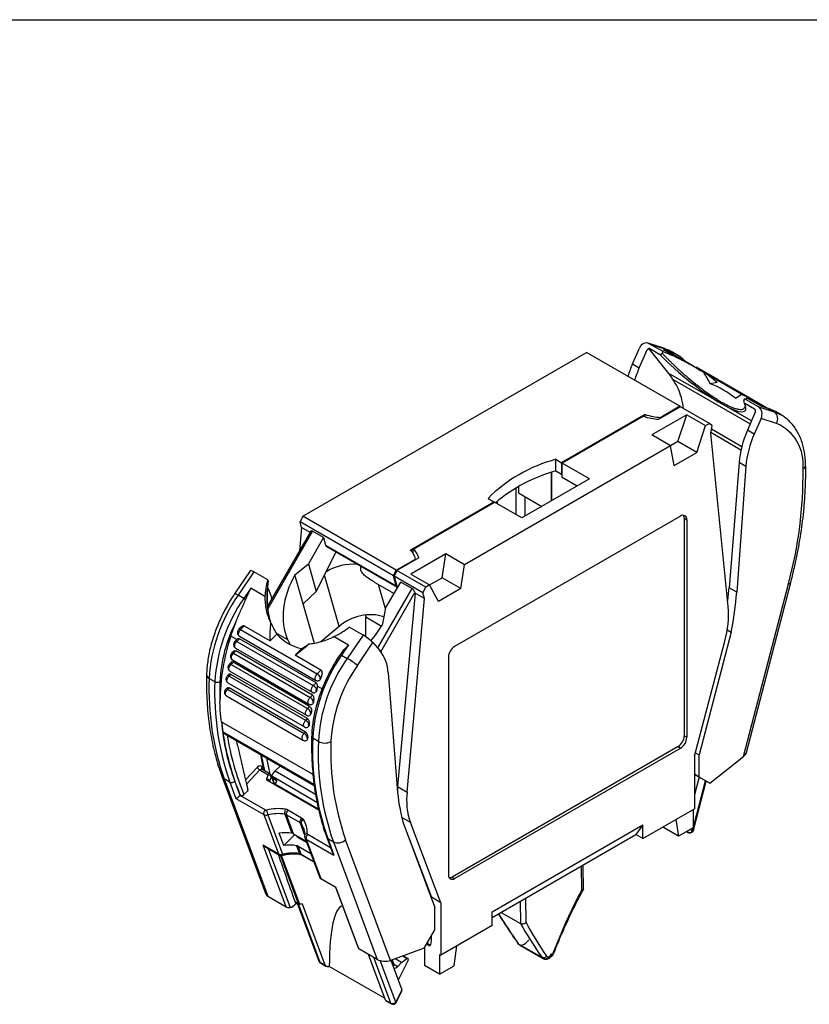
# Model space of a CAD drawing. Header units: millimetres. Extents: x 6 to 273, y 6 to 210.
# Tile 4 of 5: x 199 to 244, y 154 to 210. Entities that reach past the tile are written whole.
import ezdxf

# ---------------------------------------------------------------- set-up
doc = ezdxf.new("R2010")
doc.units = ezdxf.units.MM
doc.linetypes.add('SLD-Solid', pattern=[0])
doc.layers.add('TEXT', color=140, linetype='SLD-Solid', lineweight=25)

msp = doc.modelspace()

# ---------------------------------------------------------------- linework, layer by layer
for p, q in [((233.675, 190.161), (234.063, 191.048)), ((234.056, 189.941), (234.507, 190.952)), ((235.441, 191.036), (234.552, 191.325)), ((235.393, 190.848), (234.614, 191.297)), ((234.614, 191.297), (235.504, 191.008)), ((235.729, 189.626), (234.618, 190.999)), ((234.65, 191.019), (235.199, 190.702)), ((236.233, 190.488), (235.43, 190.952)), ((235.43, 190.952), (235.822, 190.824)), ((235.504, 191.008), (235.441, 191.036)), ((235.822, 190.824), (235.504, 191.008)), ((236.21, 190.652), (235.892, 190.836)), ((215.095, 181.582), (231.079, 190.809)), ((236.347, 187.768), (231.079, 190.809)), ((235.905, 190.728), (235.89, 190.738)), ((237.128, 190.023), (235.906, 190.729)), ((233.675, 190.161), (234.056, 189.941)), ((241.23, 187.678), (237.267, 189.966)), ((237.409, 189.856), (239.937, 188.397)), ((240.377, 186.942), (235.729, 189.626)), ((235.934, 189.304), (240.307, 186.78)), ((238.441, 189.104), (238.06, 189.04)), ((240.766, 187.746), (239.988, 188.195)), ((241.137, 187.709), (240.022, 188.352)), ((240.142, 188.232), (240.945, 187.768)), ((236.382, 187.748), (235.154, 187.038)), ((236.347, 187.768), (235.274, 187.148)), ((236.374, 187.743), (236.347, 187.768)), ((238.009, 186.809), (236.382, 187.748)), ((240.551, 187.613), (240.001, 187.93)), ((240.012, 187.734), (240.013, 187.742)), ((240.766, 187.746), (241.656, 187.457)), ((240.945, 187.768), (241.338, 187.64)), ((241.023, 187.744), (240.945, 187.768)), ((241.312, 187.652), (241.024, 187.745)), ((241.338, 187.64), (241.656, 187.457)), ((234.394, 187.314), (229.681, 184.593)), ((234.292, 187.215), (229.716, 184.573)), ((234.394, 187.179), (234.394, 187.314)), ((236.731, 187.296), (234.76, 186.158)), ((235.274, 187.148), (235.274, 187.108)), ((236.236, 185.785), (236.731, 187.296)), ((236.731, 187.296), (237.791, 186.683)), ((240.59, 187.44), (240.153, 186.421)), ((240.922, 187.088), (240.534, 186.201)), ((241.792, 186.805), (240.922, 187.088)), ((242.044, 187.284), (241.725, 187.468)), ((237.297, 185.173), (237.791, 186.683)), ((237.791, 186.683), (238.009, 186.809)), ((238.166, 186.663), (238.009, 186.809)), ((238.081, 186.247), (238.166, 186.663)), ((238.131, 186.491), (239.837, 185.506)), ((240.534, 186.201), (240.153, 186.421)), ((235.821, 185.546), (234.76, 186.158)), ((239.065, 176.484), (238.081, 186.247)), ((239.788, 185.303), (238.088, 186.285)), ((235.821, 185.546), (224.212, 178.844)), ((236.236, 185.785), (235.821, 185.546)), ((236.027, 184.44), (235.821, 185.546)), ((237.297, 185.173), (236.236, 185.785)), ((229.352, 184.783), (229.681, 184.593)), ((229.352, 184.13), (229.352, 184.783)), ((236.027, 184.44), (237.297, 185.173)), ((229.681, 184.593), (229.681, 183.94)), ((231.254, 183.685), (229.716, 184.573)), ((229.716, 183.756), (229.716, 184.573)), ((239.68, 184.606), (239.114, 177.541)), ((240.061, 184.386), (239.546, 177.292)), ((240.061, 184.386), (239.68, 184.606)), ((231.254, 183.685), (227.436, 181.481)), ((229.115, 182.45), (229.115, 184.056)), ((229.115, 184.056), (229.115, 182.45)), ((229.352, 184.13), (229.681, 183.94)), ((229.352, 184.13), (229.716, 183.92)), ((229.716, 183.96), (229.681, 183.94)), ((230.547, 183.277), (229.716, 183.756)), ((227.117, 181.664), (227.117, 183.175)), ((227.259, 183.255), (227.259, 182.889)), ((225.533, 182.579), (225.862, 182.389)), ((227.259, 182.889), (228.567, 182.134)), ((227.612, 182.684), (227.612, 181.583)), ((221.149, 179.668), (225.862, 182.389)), ((221.321, 179.727), (225.898, 182.369)), ((225.862, 182.389), (225.862, 182.348)), ((227.436, 181.481), (225.898, 182.369)), ((226.057, 182.277), (226.057, 182.43)), ((215.095, 181.582), (214.938, 181.254)), ((220.363, 178.541), (215.095, 181.582)), ((236.383, 181.583), (223.65, 174.233)), ((236.593, 181.462), (236.593, 169.209)), ((236.593, 181.462), (236.734, 181.38)), ((215.023, 180.937), (214.904, 179.622)), ((220.206, 178.213), (214.938, 181.254)), ((215.023, 180.937), (214.938, 181.254)), ((215.503, 180.66), (215.023, 180.937)), ((236.734, 181.38), (236.734, 169.127)), ((215.547, 180.736), (213.107, 176.509)), ((215.645, 180.736), (213.121, 176.365)), ((216.263, 180.379), (215.41, 178.9)), ((216.263, 180.379), (215.645, 180.736)), ((216.263, 180.379), (216.378, 179.952)), ((216.378, 179.952), (220.355, 177.656)), ((216.433, 179.874), (220.41, 177.578)), ((221.321, 179.472), (221.321, 179.727)), ((215.856, 177.344), (216.97, 179.564)), ((221.627, 179.23), (220.398, 178.52)), ((223.152, 179.457), (221.181, 178.319)), ((222.945, 178.113), (223.152, 179.457)), ((224.212, 178.844), (223.152, 179.457)), ((214.651, 178.28), (215.41, 178.9)), ((215.41, 178.9), (215.856, 177.344)), ((220.363, 178.541), (221.436, 179.16)), ((221.436, 179.16), (221.436, 179.119)), ((224.006, 177.501), (224.212, 178.844)), ((212.132, 178.509), (211.251, 177.205)), ((212.337, 178.437), (211.448, 177.121)), ((213.116, 177.988), (212.337, 178.437)), ((215.119, 176.648), (214.651, 178.28)), ((217.148, 175.367), (216.312, 178.253)), ((220.206, 178.213), (220.363, 178.541)), ((220.355, 177.656), (220.206, 178.213)), ((220.398, 178.52), (220.241, 178.193)), ((221.867, 177.254), (220.241, 178.193)), ((220.241, 178.193), (220.391, 177.636)), ((222.025, 177.581), (220.398, 178.52)), ((221.181, 178.319), (222.242, 177.707)), ((222.242, 177.707), (222.945, 178.113)), ((224.006, 177.501), (222.945, 178.113)), ((212.158, 177.518), (211.766, 176.937)), ((212.961, 177.054), (212.158, 177.518)), ((213.157, 177.923), (213.158, 177.924)), ((219.16, 177.845), (220.239, 177.222)), ((221.231, 177.511), (219.298, 174.164)), ((219.754, 176.367), (219.358, 177.731)), ((219.758, 176.389), (220.612, 177.868)), ((220.456, 177.598), (220.391, 177.636)), ((221.231, 177.511), (220.612, 177.868)), ((221.867, 177.254), (222.025, 177.581)), ((222.242, 177.707), (222.025, 177.581)), ((222.736, 176.767), (222.242, 177.707)), ((239.546, 177.292), (239.114, 177.541)), ((239.925, 168.036), (242.458, 177.759)), ((240.097, 168.275), (242.589, 177.837)), ((211.766, 176.937), (211.448, 177.121)), ((215.856, 177.344), (215.119, 176.648)), ((219.491, 173.94), (221.415, 177.272)), ((221.422, 177.243), (220.438, 166.343)), ((221.415, 177.272), (221.422, 177.243)), ((221.953, 176.937), (221.422, 177.243)), ((221.953, 176.937), (221.867, 177.254)), ((224.006, 177.501), (222.736, 176.767)), ((215.761, 174.411), (215.119, 176.648)), ((220.968, 166.037), (221.953, 176.937)), ((218.62, 176.012), (218.653, 175.9)), ((218.653, 174.781), (218.653, 175.9)), ((218.653, 175.9), (219.535, 175.39)), ((219.758, 176.389), (219.566, 175.443)), ((211.64, 175.348), (211.496, 175.207)), ((211.589, 175.191), (211.799, 175.397)), ((211.799, 175.397), (213.248, 174.56)), ((217.148, 175.367), (216.108, 174.506)), ((218.489, 174.885), (217.711, 175.335)), ((211.371, 174.63), (211.032, 174.826)), ((211.523, 174.816), (215.836, 172.326)), ((211.589, 175.191), (215.902, 172.701)), ((213.248, 174.56), (213.629, 174.936)), ((213.582, 175.015), (214.239, 174.636)), ((216.871, 174.797), (217.674, 174.334)), ((218.489, 174.885), (217.599, 173.569)), ((239.234, 175.046), (237.432, 168.131)), ((239.012, 175.174), (239.234, 175.046)), ((211.375, 174.634), (211.28, 174.54)), ((211.373, 174.524), (211.529, 174.678)), ((211.373, 174.524), (215.686, 172.034)), ((211.385, 174.644), (211.375, 174.634)), ((215.843, 172.188), (211.529, 174.678)), ((217.674, 174.334), (217.281, 173.753)), ((218.171, 173.169), (219.041, 174.456)), ((219.041, 174.456), (219.428, 174.017)), ((237.161, 168.05), (238.877, 174.547)), ((211.189, 173.963), (211.097, 173.873)), ((211.191, 173.857), (211.325, 173.989)), ((211.191, 173.857), (215.504, 171.367)), ((211.307, 174.149), (215.62, 171.659)), ((215.638, 171.499), (211.325, 173.989)), ((214.662, 173.744), (215.043, 174.12)), ((216.112, 172.907), (214.662, 173.744)), ((217, 173.467), (217.213, 173.786)), ((217.281, 173.753), (217.599, 173.569)), ((223.299, 173.624), (223.299, 161.372)), ((211.038, 173.326), (210.958, 173.248)), ((211.052, 173.232), (211.167, 173.347)), ((211.052, 173.232), (215.365, 170.742)), ((211.125, 173.482), (215.438, 170.992)), ((215.481, 170.857), (211.167, 173.347)), ((210.913, 172.651), (210.845, 172.585)), ((210.939, 172.569), (211.037, 172.666)), ((210.939, 172.569), (215.252, 170.079)), ((210.986, 172.857), (215.299, 170.367)), ((215.35, 170.176), (211.037, 172.666)), ((215.902, 172.701), (216.112, 172.907)), ((216.138, 172.539), (216.091, 172.492)), ((219.901, 172.748), (220.416, 166.248)), ((209.818, 172.441), (210.137, 172.257)), ((210.873, 172.194), (215.186, 169.704)), ((215.686, 172.034), (215.843, 172.188)), ((215.924, 172.001), (216.182, 171.852)), ((210.818, 171.894), (210.764, 171.841)), ((210.791, 171.45), (215.105, 168.96)), ((210.857, 171.825), (210.937, 171.903)), ((210.857, 171.825), (215.171, 169.335)), ((215.25, 169.413), (210.937, 171.903)), ((215.504, 171.367), (215.638, 171.499)), ((215.905, 171.855), (215.875, 171.826)), ((215.365, 170.742), (215.481, 170.857)), ((215.719, 171.184), (215.693, 171.159)), ((215.576, 170.556), (215.553, 170.534)), ((210.504, 170.019), (210.612, 169.946)), ((210.612, 169.946), (213.122, 168.497)), ((215.252, 170.079), (215.35, 170.176)), ((215.46, 169.89), (215.441, 169.871)), ((215.732, 166.455), (210.587, 169.425)), ((210.697, 169.318), (215.738, 166.408)), ((215.171, 169.335), (215.25, 169.413)), ((236.734, 169.127), (236.593, 169.209)), ((215.375, 169.142), (215.359, 169.127)), ((215.97, 168.89), (215.652, 169.073)), ((212.703, 168.16), (212.888, 167.26)), ((212.752, 168.132), (212.936, 167.233)), ((215.633, 167.048), (213.123, 168.497)), ((236.241, 168.6), (223.509, 161.25)), ((223.65, 161.169), (236.383, 168.519)), ((236.241, 168.6), (236.383, 168.519)), ((237.216, 168.256), (237.432, 168.131)), ((237.432, 166.88), (237.432, 168.131)), ((213.255, 167.049), (213.07, 167.948)), ((237.161, 168.05), (237.161, 165.09)), ((238.029, 166.535), (239.925, 168.036)), ((212.537, 167.434), (211.865, 166.732)), ((211.923, 166.488), (212.681, 167.281)), ((212.681, 167.281), (213.151, 167.01)), ((212.786, 167.319), (212.769, 167.334)), ((213.261, 167.045), (212.783, 167.321)), ((212.864, 167.275), (212.8, 167.445)), ((213.151, 167.01), (213.056, 166.777)), ((213.518, 166.454), (213.327, 166.968)), ((213.835, 167.507), (213.538, 167.237)), ((213.538, 167.237), (215.809, 165.926)), ((215.668, 167.032), (215.633, 167.048)), ((237.432, 166.88), (237.161, 167.036)), ((237.161, 167.036), (237.547, 166.814)), ((210.53, 166.935), (213.005, 160.292)), ((210.984, 166.597), (210.665, 166.781)), ((210.665, 166.781), (213.131, 160.165)), ((210.984, 166.597), (211.329, 165.67)), ((213.042, 166.729), (215.982, 165.032)), ((213.23, 166.667), (213.324, 166.901)), ((213.252, 166.608), (213.23, 166.667)), ((213.324, 166.901), (213.483, 166.474)), ((215.893, 165.457), (213.34, 166.931)), ((213.362, 166.873), (213.64, 166.673)), ((213.64, 166.673), (213.369, 166.854)), ((213.563, 166.481), (213.64, 166.673)), ((213.563, 166.481), (215.969, 165.092)), ((213.591, 166.412), (213.563, 166.481)), ((237.053, 163.854), (237.788, 166.674)), ((237.106, 163.885), (237.827, 166.652)), ((237.422, 166.886), (237.161, 165.886)), ((238.029, 166.535), (237.432, 166.88)), ((237.547, 166.814), (238.029, 166.535)), ((211.557, 165.846), (211.357, 166.383)), ((211.557, 165.846), (211.572, 165.861)), ((211.778, 165.898), (212.011, 166.128)), ((220.438, 166.343), (220.424, 166.153)), ((220.438, 166.343), (220.968, 166.037)), ((211.329, 165.67), (212.889, 164.769)), ((212.976, 165.027), (211.557, 165.846)), ((212.889, 164.769), (213.716, 162.552)), ((214.084, 164.79), (214.485, 163.713)), ((214.168, 164.76), (214.939, 164.315)), ((214.57, 163.683), (214.168, 164.76)), ((215.025, 164.574), (214.254, 165.018)), ((234.259, 163.414), (237.161, 165.09)), ((237.091, 165.049), (237.091, 164.028)), ((213.125, 164.746), (213.951, 162.529)), ((215.19, 163.641), (214.939, 164.315)), ((214.999, 164.262), (215.183, 163.767)), ((221.156, 164.316), (220.67, 164.597)), ((220.729, 164.363), (222.53, 159.528)), ((222.872, 159.801), (221.156, 164.316)), ((225.774, 159.294), (234.259, 164.192)), ((234.259, 164.192), (233.87, 163.639)), ((234.259, 163.414), (234.259, 164.192)), ((236.11, 164.483), (236.266, 163.552)), ((214.016, 163.02), (213.756, 163.716)), ((214.57, 163.683), (215.28, 163.273)), ((214.623, 163.653), (214.632, 163.627)), ((215.131, 164.015), (215.147, 163.968)), ((216.659, 162.901), (215.37, 163.645)), ((220.957, 163.751), (222.341, 160.107)), ((225.774, 158.965), (233.87, 163.639)), ((234.259, 163.414), (233.87, 163.639)), ((235.417, 164.042), (235.411, 164.079)), ((236.266, 163.552), (235.417, 164.042)), ((237.091, 164.028), (236.266, 163.552)), ((236.721, 163.815), (236.812, 163.762)), ((236.802, 163.769), (236.722, 163.815)), ((236.737, 163.824), (236.802, 163.769)), ((236.802, 163.769), (236.812, 163.762)), ((236.945, 163.944), (237.053, 163.854)), ((214.016, 163.02), (214.632, 163.627)), ((214.773, 163.566), (214.78, 163.496)), ((215.311, 163.19), (214.78, 163.496)), ((215.188, 163.589), (215.188, 163.593)), ((215.203, 163.479), (216.029, 161.262)), ((215.284, 163.386), (216.845, 162.486)), ((215.284, 163.386), (216.11, 161.169)), ((216.445, 163.474), (216.766, 162.613)), ((216.499, 163.413), (216.817, 163.229)), ((216.499, 163.413), (216.845, 162.486)), ((216.817, 163.229), (219.283, 156.613)), ((220.038, 156.555), (217.504, 163.354)), ((213.716, 162.552), (212.862, 163.045)), ((214.155, 159.573), (212.862, 163.045)), ((212.956, 162.968), (213.749, 162.51)), ((213.135, 162.865), (214.376, 159.533)), ((214.745, 163.016), (214.91, 162.573)), ((214.829, 162.987), (215.539, 162.577)), ((214.994, 162.543), (214.829, 162.987)), ((214.994, 162.543), (215.705, 162.133)), ((214.854, 159.746), (213.836, 162.48)), ((213.882, 162.474), (214.907, 159.724)), ((215.028, 162.501), (215.715, 162.104)), ((230.78, 161.855), (230.796, 160.5)), ((230.907, 160.55), (230.891, 161.919)), ((216.11, 161.169), (216.965, 160.676)), ((216.144, 161.128), (216.937, 160.67)), ((223.509, 161.25), (223.65, 161.169)), ((216.936, 160.671), (218.208, 157.255)), ((218.258, 157.205), (216.965, 160.676)), ((213.131, 160.165), (214.155, 159.573)), ((214.648, 159.866), (214.854, 159.746)), ((214.786, 159.786), (216.004, 156.516)), ((214.825, 159.763), (216.058, 156.455)), ((222.341, 160.034), (222.341, 160.107)), ((222.872, 159.801), (222.341, 160.107)), ((222.872, 159.801), (222.872, 156.84)), ((227.348, 159.873), (227.363, 158.627)), ((227.684, 158.704), (227.668, 160.058)), ((216.353, 156.285), (215.07, 159.726)), ((222.53, 158.277), (222.53, 159.528)), ((225.774, 158.516), (225.774, 159.294)), ((226.276, 159.255), (227.363, 158.627)), ((221.934, 157.244), (222.53, 158.277)), ((225.774, 158.516), (222.872, 156.84)), ((222.12, 157.567), (222.154, 157.474)), ((222.341, 157.761), (222.299, 157.876)), ((222.341, 157.761), (222.341, 157.95)), ((219.283, 156.613), (218.258, 157.205)), ((221.934, 157.244), (220.038, 156.555)), ((221.952, 157.276), (221.952, 156.269)), ((222.2, 157.399), (222.068, 157.476)), ((222.089, 157.512), (222.154, 157.474)), ((223.626, 156.255), (223.782, 157.366)), ((227.256, 157.476), (227.216, 157.516)), ((228.578, 156.713), (227.256, 157.476)), ((227.313, 157.423), (228.635, 156.66)), ((216.058, 156.455), (216.353, 156.285)), ((219.759, 154.318), (218.8, 156.892)), ((220.053, 154.148), (219.094, 156.722)), ((220.328, 154.198), (219.454, 156.545)), ((220.051, 156.56), (220.674, 154.888)), ((220.139, 156.592), (220.232, 156.343)), ((220.647, 156.441), (220.29, 156.647)), ((220.441, 156.218), (220.647, 156.441)), ((221.026, 156.558), (220.467, 155.444)), ((220.647, 156.441), (220.965, 156.656)), ((220.965, 156.656), (220.714, 156.801)), ((221.021, 156.665), (220.758, 156.817)), ((222.801, 156.881), (222.872, 156.84)), ((222.801, 156.881), (222.801, 155.779)), ((228.635, 156.66), (228.669, 156.65)), ((216.091, 156.413), (216.397, 156.237)), ((219.728, 154.402), (216.586, 156.215)), ((220.233, 156.339), (220.441, 156.218)), ((222.801, 155.779), (221.952, 156.269)), ((222.801, 155.779), (223.626, 156.255)), ((220.674, 154.888), (220.328, 154.198)), ((220.365, 154.19), (220.68, 154.817)), ((219.759, 154.318), (220.053, 154.148)), ((219.781, 154.283), (220.087, 154.107))]:
    msp.add_line(p, q)
at = {"flags": 128}
for points in [[(235.504, 191.008), (235.764, 190.904), (235.892, 190.836)], [(241.725, 187.468), (241.597, 187.536), (241.338, 187.64)], [(241.656, 187.457), (241.915, 187.352), (242.048, 187.282)], [(242.589, 177.838), (242.584, 177.825), (242.559, 177.796), (242.516, 177.774), (242.458, 177.759)], [(211.523, 174.816), (211.496, 174.84), (211.476, 174.885), (211.472, 174.941), (211.482, 175.006), (211.506, 175.073), (211.543, 175.136), (211.589, 175.191)], [(211.589, 175.191), (211.562, 175.204), (211.539, 175.212), (211.518, 175.215), (211.503, 175.211), (211.496, 175.207)], [(211.307, 174.149), (211.284, 174.168), (211.262, 174.211), (211.255, 174.268), (211.264, 174.334), (211.289, 174.402), (211.326, 174.468), (211.373, 174.524)], [(211.373, 174.524), (211.346, 174.537), (211.322, 174.545), (211.302, 174.548), (211.287, 174.545), (211.28, 174.54)], [(211.125, 173.482), (211.108, 173.495), (211.082, 173.536), (211.073, 173.593), (211.081, 173.661), (211.104, 173.731), (211.142, 173.799), (211.191, 173.857)], [(211.191, 173.857), (211.164, 173.871), (211.14, 173.879), (211.12, 173.881), (211.104, 173.878), (211.097, 173.873)], [(210.986, 172.857), (210.974, 172.865), (210.946, 172.905), (210.934, 172.962), (210.94, 173.03), (210.964, 173.103), (211.002, 173.173), (211.052, 173.232)], [(211.052, 173.232), (211.025, 173.246), (211.001, 173.254), (210.981, 173.256), (210.965, 173.253), (210.958, 173.248)], [(210.873, 172.194), (210.868, 172.197), (210.836, 172.235), (210.822, 172.291), (210.826, 172.361), (210.849, 172.436), (210.888, 172.508), (210.939, 172.569)], [(210.939, 172.569), (210.912, 172.583), (210.888, 172.591), (210.868, 172.593), (210.852, 172.59), (210.845, 172.585)], [(215.836, 172.326), (215.809, 172.35), (215.79, 172.394), (215.785, 172.451), (215.795, 172.516), (215.82, 172.583), (215.857, 172.646), (215.902, 172.701)], [(215.62, 171.659), (215.598, 171.678), (215.575, 171.721), (215.568, 171.778), (215.578, 171.844), (215.602, 171.912), (215.639, 171.978), (215.686, 172.034)], [(216.092, 172.416), (216.082, 172.416), (216.074, 172.42), (216.069, 172.428), (216.068, 172.44), (216.069, 172.453), (216.074, 172.467), (216.081, 172.481), (216.091, 172.492)], [(210.791, 171.45), (210.759, 171.483), (210.741, 171.539), (210.743, 171.609), (210.765, 171.686), (210.805, 171.761), (210.857, 171.825)], [(210.857, 171.825), (210.83, 171.839), (210.807, 171.847), (210.787, 171.849), (210.771, 171.846), (210.764, 171.841)], [(215.873, 171.748), (215.864, 171.749), (215.857, 171.754), (215.853, 171.763), (215.851, 171.774), (215.853, 171.788), (215.858, 171.801), (215.865, 171.814), (215.875, 171.826)], [(215.438, 170.992), (215.421, 171.005), (215.396, 171.046), (215.386, 171.103), (215.394, 171.171), (215.418, 171.241), (215.456, 171.309), (215.504, 171.367)], [(215.693, 171.082), (215.684, 171.082), (215.676, 171.086), (215.671, 171.095), (215.669, 171.106), (215.671, 171.12), (215.675, 171.134), (215.683, 171.147), (215.693, 171.159)], [(215.299, 170.367), (215.288, 170.375), (215.259, 170.415), (215.247, 170.472), (215.253, 170.54), (215.277, 170.613), (215.315, 170.682), (215.365, 170.742)], [(215.557, 170.458), (215.546, 170.457), (215.538, 170.461), (215.532, 170.469), (215.53, 170.48), (215.531, 170.494), (215.536, 170.508), (215.544, 170.522), (215.553, 170.534)], [(215.186, 169.705), (215.181, 169.707), (215.149, 169.745), (215.135, 169.801), (215.139, 169.871), (215.162, 169.945), (215.201, 170.018), (215.252, 170.079)], [(215.446, 169.796), (215.435, 169.794), (215.426, 169.797), (215.42, 169.804), (215.417, 169.816), (215.418, 169.829), (215.423, 169.844), (215.43, 169.859), (215.441, 169.871)], [(215.104, 168.96), (215.072, 168.993), (215.054, 169.049), (215.057, 169.119), (215.079, 169.196), (215.118, 169.271), (215.171, 169.335)], [(213.22, 166.626), (213.223, 166.645), (213.23, 166.667)], [(237.106, 163.885), (237.104, 163.88), (237.094, 163.868), (237.077, 163.86), (237.053, 163.854)], [(214.632, 163.627), (214.675, 163.621), (214.679, 163.62)], [(216.058, 156.455), (216.075, 156.426), (216.091, 156.413)], [(221.026, 156.558), (221.037, 156.585), (221.042, 156.611), (221.041, 156.634), (221.034, 156.653), (221.021, 156.665), (221.005, 156.67), (220.986, 156.667), (220.965, 156.656)], [(220.441, 156.218), (220.396, 156.161), (220.344, 156.12), (220.293, 156.103), (220.249, 156.111), (220.218, 156.143), (220.206, 156.195), (220.213, 156.259), (220.238, 156.327)], [(220.087, 154.107), (220.07, 154.12), (220.053, 154.148)], [(220.328, 154.198), (220.347, 154.192), (220.359, 154.189), (220.365, 154.19), (220.365, 154.19)]]:
    msp.add_lwpolyline(points, dxfattribs=at)
for centre, radius, start, end in [((235.741, 190.691), 0.156, 17.4486, 58.7813), ((235.199, 188.901), 2.021, 47.6177, 72.0517), ((239.469, 187.62), 6.326, 156.3255, 163.0961), ((236.155, 184.107), 5.288, 51.1199, 68.8854), ((241.272, 187.526), 0.132, 59.9671, 71.991), ((235.329, 190.087), 3.054, 250.1553, 266.7068), ((235.343, 189.934), 2.787, 250.0838, 268.5671), ((241.36, 187.055), 0.499, 329.9523, 53.611), ((240.808, 184.515), 2.492, 353.6572, 66.76), ((245.659, 183.897), 5.619, 155.7906, 175.0034), ((231.563, 176.544), 8.531, 105.0218, 134.9729), ((219.419, 183.993), 23.868, 344.8616, 0.5941), ((243.176, 184.471), 0.256, 295.1848, 356.311), ((231.769, 175.422), 9.038, 105.513, 130.0702), ((236.52, 181.415), 0.217, 350.786, 129.2033), ((236.289, 181.475), 0.304, 357.4762, 30.7739), ((216.496, 179.977), 0.121, 191.8654, 238.368), ((220.737, 179.025), 0.913, 12.9314, 50.1893), ((220.648, 179.05), 0.796, 7.9901, 50.9946), ((220.47, 177.679), 0.117, 191.4042, 249.4253), ((220.515, 177.664), 0.127, 192.7811, 232.0405), ((218.766, 171.949), 8.961, 144.7533, 176.8535), ((211.21, 176.836), 0.371, 50.1278, 83.6232), ((221.73, 178.626), 17.866, 348.4402, 355.7168), ((219.232, 171.714), 9.112, 145.0261, 176.5806), ((210.904, 175.46), 1.71, 55.5856, 59.7225), ((233.563, 176.039), 5.52, 344.3125, 4.623), ((218.571, 171.875), 8.16, 152.6369, 177.3459), ((220.106, 171.972), 9.513, 157.4086, 162.542), ((222.731, 171.014), 12.304, 161.9561, 179.438), ((215.568, 176.661), 2.595, 221.6643, 258.3411), ((224.062, 173.59), 0.764, 122.6055, 177.3945), ((224.748, 168.53), 9.112, 145.0261, 176.5806), ((217.079, 173.427), 0.384, 58.1393, 69.5027), ((217.748, 172.668), 2.155, 2.1258, 38.7475), ((224.918, 168.398), 8.961, 144.7533, 176.8535), ((225.015, 168.381), 8.353, 145.0261, 176.5806), ((215.608, 170.119), 3.984, 49.9652, 60.009), ((209.908, 172.66), 0.236, 183.4183, 247.785), ((215.661, 172.293), 0.474, 24.9118, 59.3973), ((225.112, 169.098), 9.61, 159.0217, 159.806), ((225.158, 171.843), 15.352, 177.7679, 199.2555), ((225.476, 171.659), 15.352, 177.7679, 199.2555), ((210.282, 172.536), 0.314, 242.4304, 295.9167), ((229.783, 171.833), 19.368, 178.756, 182.0643), ((215.445, 171.626), 0.474, 24.9202, 59.3978), ((230.149, 167.531), 14.886, 163.1119, 163.5424), ((215.263, 170.959), 0.474, 24.9198, 59.3978), ((229.278, 167.769), 13.983, 165.8621, 166.2954), ((215.123, 170.334), 0.474, 24.9189, 59.3977), ((228.369, 167.971), 13.051, 168.5777, 169.0187), ((224.02, 171.275), 13.575, 185.3066, 199.9335), ((228.879, 172.25), 18.509, 186.9205, 188.7806), ((215.011, 169.671), 0.474, 24.9189, 59.3977), ((227.325, 168.149), 11.992, 171.6548, 172.1098), ((226.105, 171.759), 15.693, 188.5541, 198.9849), ((225.442, 171.577), 14.797, 189.0815, 202.5657), ((214.929, 168.927), 0.474, 24.9243, 59.3958), ((235.83, 169.244), 0.764, 302.6055, 357.3945), ((226.096, 168.284), 10.756, 175.4266, 175.904), ((215.688, 169.161), 0.0945, 183.4183, 247.785), ((230.992, 168.475), 15.352, 177.7679, 199.2555), ((231.31, 168.292), 15.352, 177.7679, 199.2555), ((216.334, 169.586), 0.786, 242.4304, 295.9167), ((231.652, 168.296), 14.986, 177.7679, 199.2555), ((235.971, 169.162), 0.764, 302.6055, 357.3945), ((212.841, 167.577), 0.336, 205.2517, 241.7184), ((212.87, 167.366), 0.106, 131.5023, 198.028), ((213.23, 166.952), 0.0979, 71.2836, 143.7938), ((213.137, 166.796), 0.215, 29.2209, 86.31), ((213.186, 166.915), 0.15, 20.4367, 60.0027), ((213.242, 166.937), 0.0905, 336.2497, 19.6093), ((214.101, 166.63), 0.828, 132.8614, 158.3028), ((210.809, 167.043), 0.299, 201.2795, 241.295), ((211.086, 166.817), 0.242, 245.1002, 316.713), ((213.287, 166.683), 0.249, 157.8599, 169.3675), ((213.043, 166.562), 0.215, 29.221, 86.3092), ((223.442, 170.887), 12.891, 200.4231, 202.9467), ((231.087, 167.048), 10.701, 184.2905, 194.5349), ((224.841, 165.589), 3.898, 173.3967, 199.0506), ((213.159, 164.822), 0.275, 131.9091, 191.2015), ((213.036, 165.053), 0.32, 242.7054, 286.1685), ((213.024, 165.122), 0.107, 242.7054, 286.1685), ((213.697, 162.579), 2.523, 80.4952, 104.7703), ((214.717, 165.305), 1.688, 189.7455, 199.3486), ((213.707, 162.538), 2.283, 80.4952, 104.7703), ((214.464, 164.89), 0.393, 152.9909, 194.697), ((214.04, 164.534), 0.26, 60.5454, 80.3244), ((214.041, 164.641), 0.433, 60.5454, 80.3244), ((214.438, 164.814), 0.275, 131.9091, 191.2015), ((215.208, 164.369), 0.275, 131.9091, 191.2015), ((214.844, 164.148), 0.192, 36.295, 60.5513), ((215.205, 164.292), 0.208, 112.5548, 188.2927), ((214.152, 163.65), 1.045, 20.4699, 35.8762), ((214.868, 164.295), 0.32, 36.295, 60.5513), ((214.179, 163.804), 1.166, 354.8911, 35.7376), ((214.112, 161.535), 2.21, 80.2612, 99.2491), ((214.442, 163.457), 0.26, 60.5454, 80.3244), ((215.337, 163.543), 0.157, 88.8261, 161.3642), ((215.554, 163.44), 0.275, 131.9091, 191.2015), ((215.397, 163.695), 0.0575, 175.5757, 241.9953), ((236.881, 163.949), 0.197, 246.4138, 330.9287), ((236.912, 163.935), 0.2, 240.0027, 345.397), ((215.372, 163.545), 0.181, 201.4431, 241.1143), ((216.557, 163.518), 0.12, 201.099, 241.3182), ((217.072, 163.778), 0.605, 245.0645, 315.4966), ((213.862, 162.836), 0.32, 242.7054, 286.1685), ((213.788, 162.576), 0.0767, 198.1856, 237.5507), ((214.533, 160.321), 2.283, 80.4952, 104.7703), ((214.032, 162.542), 0.0815, 189.3163, 227.6659), ((214.371, 160.838), 2.21, 80.2612, 99.2491), ((214.701, 162.76), 0.26, 60.5454, 80.3244), ((214.867, 162.317), 0.26, 60.5454, 80.3244), ((214.969, 162.585), 0.0596, 191.4554, 253.9524), ((215.067, 162.567), 0.0763, 198.1252, 239.0722), ((216.198, 161.328), 0.181, 201.4358, 241.1144), ((216.183, 161.193), 0.0763, 198.1252, 239.0722), ((223.513, 161.337), 0.217, 170.786, 309.2033), ((223.346, 161.507), 0.304, 269.2294, 302.5207), ((222.252, 157.662), 0.212, 242.5911, 285.0006), ((222.357, 157.546), 0.215, 199.5209, 223.0864), ((216.191, 156.586), 0.2, 200.4367, 240.0027), ((216.116, 156.56), 0.12, 201.2548, 241.2955), ((220.372, 156.395), 0.149, 200.3601, 206.8795), ((220.155, 154.368), 0.242, 245.0645, 315.4966), ((220.187, 154.28), 0.2, 240.0027, 333.3622)]:
    msp.add_arc(centre, radius, start, end)
for centre, major_axis, ratio, start_param, end_param in [((234.416, 190.843), (0.1, 0.491), 0.799796, 6.022534, 7.59333), ((234.597, 190.898), (0.031, 0.13), 0.778951, 6.052911, 7.614676), ((237.064, 191.313), (2.558, 0.365), 0.043196, 2.837855, 3.114481), ((234.728, 190.92), (0.118, -0.11), 0.189427, 3.138215, 3.735326), ((235.636, 184.819), (5.466, 12.684), 0.205549, 1.16595, 1.173723), ((236.926, 189.77), (3.214, -1.543), 0.101044, 1.836426, 2.115987), ((236.96, 190.129), (3.076, -2.607), 0.192291, 4.273407, 6.664968), ((235.257, 190.82), (0.031, 0.13), 0.778951, 2.911318, 4.204417), ((235.253, 190.855), (0.013, 0.165), 0.709692, 3.968137, 4.160634), ((236.497, 189.413), (2.067, 3.425), 0.602974, 1.77433, 1.96664), ((233.268, 186.546), (2.067, 3.425), 0.602974, 5.919487, 6.06784), ((236.295, 187.349), (-1.894, 4.529), 0.472129, 4.892343, 5.047751), ((238.218, 182.466), (-3.248, 7.764), 0.472129, 5.512501, 5.665895), ((236.295, 187.349), (4.035, 1.688), 0.144697, 5.556916, 5.712324), ((240.05, 188.053), (0.031, 0.13), 0.778951, 1.618219, 2.911318), ((240.068, 188.071), (0.067, 0.137), 0.758912, 1.73168, 1.93081), ((235.636, 184.819), (5.466, 12.684), 0.205549, 5.061291, 5.069064), ((236.926, 189.77), (3.214, -1.543), 0.101044, 6.019101, 6.298662), ((240.498, 187.492), (0.031, 0.13), 0.778951, 4.491145, 6.052911), ((240.568, 187.292), (0.1, 0.491), 0.799796, 4.451737, 6.022534), ((242.403, 186.003), (1.939, 3.499), 0.551527, 1.752973, 2.259119), ((215.687, 180.578), (-0.13, 0.169), 0.41406, 5.497626, 6.452904), ((217.694, 177.546), (1.992, 0.283), 0.650932, 1.23047, 2.174533), ((212.535, 178.212), (0.403, -0.297), 0.155976, 2.196305, 3.148047), ((216.985, 176.933), (1.889, 3.272), 0.71316, 1.570864, 2.667783), ((216.177, 177.792), (2.373, 2.821), 0.770388, 2.087678, 2.367238), ((217.467, 174.33), (-6.023, 6.405), 0.098642, 0.87357, 0.881343), ((210.701, 174.521), (1.869, 3.539), 0.564556, 5.713869, 5.948942), ((213.027, 178.024), (0.131, -0.099), 0.140115, 0.311732, 0.504229), ((213.054, 178.003), (0.105, -0.078), 0.157383, 6.259078, 6.645991), ((221.273, 177.353), (-0.13, 0.169), 0.41406, 3.92683, 5.497626), ((228.906, 172.302), (7.27, 13.122), 0.551527, 5.341302, 5.400711), ((218.563, 174.551), (1.922, 0.551), 0.713127, 0.775822, 2.173835), ((220.17, 172.048), (-5.448, 6.442), 0.664653, 0.558388, 0.711782), ((216.808, 176.1), (-3.178, 3.758), 0.664653, 1.176532, 1.33194), ((216.177, 177.792), (2.373, 2.821), 0.770388, 4.188187, 4.467748), ((217.232, 176.79), (1.889, 3.272), 0.71316, 4.423135, 4.712457), ((218.687, 174.661), (0.403, -0.297), 0.155976, 0.625509, 2.196305), ((214.886, 175.098), (4.862, 4.112), 0.14162, 4.547537, 4.700931), ((216.808, 176.1), (2.836, 2.399), 0.14162, 3.92738, 4.082787), ((215.441, 170.641), (-0.015, 0.23), 0.610446, 4.599455, 4.643954), ((239.571, 168.24), (0.523, 0.178), 0.636851, 5.220806, 5.885378), ((212.607, 167.244), (0.14, 0.265), 0.564556, 5.816714, 7.38751), ((211.462, 165.801), (0.162, 0.137), 0.14162, 3.637628, 5.208424), ((212.995, 163.176), (-0.182, 0.215), 0.664653, 1.621691, 2.066831), ((258.442, 42.231), (-79.156, 219.731), 0.006768, 0.988953, 1.004201), ((216.978, 162.617), (-0.182, 0.215), 0.664653, 1.074761, 1.621691), ((217.098, 160.808), (0.162, 0.137), 0.14162, 3.192487, 3.637628), ((213.532, 160.31), (0.535, -0.033), 0.465164, 3.34504, 3.89197), ((214.316, 159.631), (0.214, -0.013), 0.465164, 3.89197, 5.027254), ((215.283, 158.053), (3.208, -0.195), 0.465164, 1.850229, 1.885661), ((215.653, 157.063), (1.463, 3.127), 0.708193, 0.951168, 1.038807), ((215.015, 159.805), (0.214, -0.013), 0.465164, 3.89197, 4.211261), ((215.413, 158.249), (3.149, -0.192), 0.465164, 1.707916, 1.760289), ((219.219, 148.033), (-1.869, 11.591), 0.160145, 0.012602, 0.761591), ((231.577, 155.155), (-6.626, 7.678), 0.193929, 0.862592, 1.102289), ((227.508, 158.423), (-0.199, 0.217), 0.197586, 5.684398, 5.721561), ((222.2, 157.842), (-0.025, 0.498), 0.279392, 3.816206, 4.533661), ((218.419, 157.263), (0.214, -0.013), 0.465164, 3.34504, 3.89197), ((219.684, 156.759), (0.535, -0.033), 0.465164, 3.89197, 5.462766), ((220.533, 154.97), (-0.14, 0.162), 0.359457, 3.288674, 3.906619)]:
    msp.add_ellipse(centre, major_axis=major_axis, ratio=ratio, start_param=start_param, end_param=end_param)
for points in [[(235.89, 190.738), (235.752, 190.816), (235.597, 190.889), (235.43, 190.952)], [(235.199, 190.702), (235.201, 190.701), (235.202, 190.7), (235.204, 190.699)], [(239.997, 187.932), (239.999, 187.931), (240, 187.931), (240.001, 187.93)], [(211.87, 176.871), (211.96, 177.082), (212.054, 177.298), (212.158, 177.518)], [(217.213, 173.786), (217.352, 173.969), (217.506, 174.15), (217.674, 174.334)], [(215.905, 171.855), (215.919, 171.901), (215.926, 171.951), (215.924, 172.001)], [(215.583, 170.624), (215.583, 170.601), (215.58, 170.578), (215.576, 170.556)], [(211.362, 166.389), (211.329, 166.477), (211.297, 166.566), (211.266, 166.654)], [(212.011, 166.128), (212.005, 166.15), (211.999, 166.176), (211.992, 166.204)], [(230.796, 160.5), (230.217, 159.408), (229.68, 158.225), (229.208, 156.997)], [(228.849, 156.789), (228.386, 157.478), (227.993, 158.124), (227.684, 158.704)], [(227.368, 158.624), (227.696, 158.034), (228.104, 157.392), (228.578, 156.713)], [(228.849, 156.789), (228.817, 156.747), (228.721, 156.681), (228.616, 156.69), (228.578, 156.713)]]:
    msp.add_open_spline(points, degree=3)
for points, knots in [([(235.896, 190.833), (235.819, 190.875), (235.673, 190.955), (235.515, 191.01), (235.441, 191.036)], [0, 0, 0, 0, 0.527296, 1, 1, 1, 1]), ([(235.26, 190.692), (235.266, 190.692), (235.283, 190.694), (235.308, 190.71), (235.323, 190.728), (235.33, 190.736)], [0, 0, 0, 0, 0.241315, 0.621044, 1, 1, 1, 1]), ([(235.346, 190.76), (235.39, 190.714), (235.476, 190.623), (235.61, 190.485), (235.743, 190.351), (235.876, 190.221), (236.008, 190.094), (236.236, 189.879), (236.566, 189.581), (237.012, 189.202), (237.455, 188.85), (237.894, 188.525), (238.312, 188.241), (238.704, 188), (239.058, 187.81), (239.365, 187.676), (239.622, 187.599), (239.795, 187.584), (239.907, 187.609), (239.978, 187.655), (240.001, 187.707), (240.012, 187.734)], [0, 0, 0, 0, 0.029322, 0.057605, 0.084852, 0.111068, 0.136258, 0.160428, 0.238408, 0.310038, 0.3814, 0.448652, 0.515147, 0.580176, 0.645203, 0.711701, 0.778948, 0.850314, 0.8974, 0.94726, 1, 1, 1, 1]), ([(236.233, 190.488), (236.479, 190.378), (236.722, 190.252), (237.207, 189.98), (237.452, 189.833), (237.691, 189.685)], [0, 0, 0, 0, 0.5, 0.5, 1, 1, 1, 1]), ([(236.679, 190.282), (236.662, 190.302), (236.632, 190.336), (236.598, 190.364), (236.583, 190.376)], [0, 0, 0, 0, 0.578568, 1, 1, 1, 1]), ([(236.541, 187.656), (236.535, 187.716), (236.506, 187.981), (236.395, 188.399), (236.202, 188.895), (236.024, 189.168), (235.934, 189.304)], [0, 0, 0, 0, 0.0918873, 0.4026721, 0.7013181, 1, 1, 1, 1]), ([(240.142, 188.232), (240.15, 188.259), (240.126, 188.287), (240.019, 188.357), (239.935, 188.399), (239.822, 188.454)], [0, 0, 0, 0, 0.5, 0.5, 1, 1, 1, 1]), ([(239.948, 188.071), (239.946, 188.055), (239.942, 188.026), (239.951, 187.999), (239.955, 187.988)], [0, 0, 0, 0, 0.545294, 1, 1, 1, 1]), ([(239.953, 187.987), (239.974, 187.938), (240.02, 187.835), (240.016, 187.773), (240.014, 187.741)], [0, 0, 0, 0, 0.474252, 1, 1, 1, 1]), ([(243.432, 184.455), (243.429, 184.519), (243.423, 184.705), (243.395, 185.003), (243.337, 185.342), (243.255, 185.664), (243.149, 185.968), (243.019, 186.25), (242.866, 186.509), (242.692, 186.742), (242.499, 186.95), (242.286, 187.128), (242.134, 187.238), (242.051, 187.28), (242.048, 187.281)], [0, 0, 0, 0, 0.051636, 0.148876, 0.246135, 0.343152, 0.439687, 0.535457, 0.630192, 0.723697, 0.815917, 0.906967, 0.997127, 1, 1, 1, 1]), ([(242.589, 177.837), (242.622, 177.967), (242.718, 178.344), (242.861, 178.964), (243.011, 179.695), (243.138, 180.42), (243.243, 181.139), (243.326, 181.849), (243.387, 182.55), (243.424, 183.242), (243.439, 183.877), (243.434, 184.277), (243.432, 184.455)], [0, 0, 0, 0, 0.056472, 0.163591, 0.270738, 0.377913, 0.485115, 0.592346, 0.699606, 0.806892, 0.914203, 1, 1, 1, 1]), ([(219.16, 177.846), (219.144, 177.854), (219.048, 177.909), (218.842, 178.031), (218.597, 178.209), (218.425, 178.4), (218.342, 178.591), (218.361, 178.701), (218.371, 178.756)], [0, 0, 0, 0, 0.039124, 0.247654, 0.455735, 0.645787, 0.825714, 1, 1, 1, 1]), ([(213.148, 177.946), (213.122, 177.72), (213.073, 177.293), (213.08, 176.722), (213.127, 176.254), (213.186, 175.907), (213.243, 175.707), (213.265, 175.63)], [0, 0, 0, 0, 0.288416, 0.54529, 0.724661, 0.894239, 1, 1, 1, 1]), ([(213.255, 175.653), (213.253, 175.66), (213.213, 175.785), (213.16, 176.051), (213.101, 176.463), (213.079, 176.926), (213.093, 177.426), (213.14, 177.769), (213.163, 177.94)], [0, 0, 0, 0, 0.009661, 0.181108, 0.358714, 0.556305, 0.779628, 1, 1, 1, 1]), ([(211.251, 177.205), (211.209, 177.141), (211.086, 176.957), (210.895, 176.644), (210.684, 176.264), (210.491, 175.876), (210.316, 175.482), (210.16, 175.084), (210.024, 174.685), (209.909, 174.285), (209.815, 173.888), (209.744, 173.494), (209.696, 173.114), (209.677, 172.832), (209.673, 172.68), (209.672, 172.646)], [0, 0, 0, 0, 0.0449946, 0.1297842, 0.2145812, 0.2993934, 0.3842398, 0.469144, 0.5541295, 0.6392191, 0.7244341, 0.8097926, 0.8953069, 0.9764072, 1, 1, 1, 1]), ([(212.961, 177.054), (212.953, 176.797), (212.977, 176.545), (213.084, 176.054), (213.169, 175.814), (213.281, 175.593)], [0, 0, 0, 0, 0.5, 0.5, 1, 1, 1, 1]), ([(211.324, 175.626), (211.41, 175.833), (211.5, 176.041), (211.685, 176.456), (211.781, 176.662), (211.87, 176.871)], [0, 0, 0, 0, 0.5, 0.5, 1, 1, 1, 1]), ([(211.799, 175.397), (211.786, 175.402), (211.761, 175.412), (211.714, 175.402), (211.671, 175.381), (211.649, 175.354), (211.642, 175.346)], [0, 0, 0, 0, 0.23466, 0.467657, 0.829245, 1, 1, 1, 1]), ([(211.496, 175.207), (211.482, 175.19), (211.447, 175.151), (211.417, 175.077), (211.409, 174.995), (211.427, 174.92), (211.465, 174.856), (211.506, 174.83), (211.524, 174.818)], [0, 0, 0, 0, 0.142834, 0.343114, 0.518825, 0.685047, 0.855389, 1, 1, 1, 1]), ([(216.871, 174.797), (216.625, 174.678), (216.382, 174.58), (215.896, 174.431), (215.652, 174.381), (215.412, 174.362)], [0, 0, 0, 0, 0.5, 0.5, 1, 1, 1, 1]), ([(211.281, 174.541), (211.267, 174.525), (211.232, 174.487), (211.201, 174.413), (211.193, 174.331), (211.21, 174.255), (211.248, 174.19), (211.289, 174.163), (211.308, 174.15)], [0, 0, 0, 0, 0.142391, 0.340354, 0.515692, 0.680864, 0.849979, 1, 1, 1, 1]), ([(211.388, 174.642), (211.403, 174.657), (211.431, 174.683), (211.479, 174.694), (211.511, 174.688), (211.526, 174.68), (211.529, 174.678)], [0, 0, 0, 0, 0.389195, 0.681286, 0.932468, 1, 1, 1, 1]), ([(214.239, 174.636), (214.25, 174.613), (214.272, 174.565), (214.31, 174.489), (214.344, 174.425), (214.367, 174.386), (214.374, 174.374)], [0, 0, 0, 0, 0.263027, 0.550354, 0.862015, 1, 1, 1, 1]), ([(211.099, 173.875), (211.085, 173.858), (211.05, 173.82), (211.019, 173.746), (211.01, 173.664), (211.028, 173.588), (211.066, 173.523), (211.106, 173.496), (211.125, 173.484)], [0, 0, 0, 0, 0.142422, 0.340373, 0.515753, 0.680944, 0.850072, 1, 1, 1, 1]), ([(211.191, 173.961), (211.195, 173.966), (211.212, 173.987), (211.248, 174.002), (211.291, 174.005), (211.315, 173.994), (211.325, 173.989)], [0, 0, 0, 0, 0.134788, 0.491628, 0.786311, 1, 1, 1, 1]), ([(210.96, 173.25), (210.946, 173.234), (210.911, 173.195), (210.88, 173.121), (210.871, 173.04), (210.888, 172.964), (210.927, 172.899), (210.967, 172.872), (210.986, 172.859)], [0, 0, 0, 0, 0.142533, 0.340587, 0.516109, 0.681412, 0.850651, 1, 1, 1, 1]), ([(211.167, 173.347), (211.153, 173.353), (211.125, 173.365), (211.082, 173.357), (211.053, 173.343), (211.041, 173.328), (211.039, 173.325)], [0, 0, 0, 0, 0.304721, 0.608544, 0.933934, 1, 1, 1, 1]), ([(216.998, 173.468), (216.948, 173.387), (216.821, 173.184), (216.636, 172.847), (216.44, 172.459), (216.264, 172.066), (216.106, 171.669), (215.968, 171.271), (215.85, 170.873), (215.753, 170.478), (215.679, 170.088), (215.626, 169.704), (215.601, 169.394), (215.595, 169.213), (215.593, 169.155)], [0, 0, 0, 0, 0.058707, 0.148413, 0.238125, 0.327849, 0.417596, 0.507375, 0.597196, 0.687066, 0.776995, 0.866987, 0.957046, 1, 1, 1, 1]), ([(209.672, 172.646), (209.67, 172.526), (209.664, 172.181), (209.673, 171.619), (209.704, 170.965), (209.759, 170.325), (209.836, 169.7), (209.937, 169.091), (210.059, 168.499), (210.205, 167.926), (210.362, 167.404), (210.478, 167.08), (210.53, 166.935)], [0, 0, 0, 0, 0.056433, 0.163462, 0.270514, 0.377574, 0.484629, 0.591664, 0.698663, 0.805606, 0.912469, 1, 1, 1, 1]), ([(210.847, 172.587), (210.833, 172.571), (210.798, 172.532), (210.767, 172.458), (210.758, 172.377), (210.776, 172.301), (210.814, 172.236), (210.854, 172.209), (210.873, 172.196)], [0, 0, 0, 0, 0.142628, 0.34076, 0.516404, 0.681801, 0.85113, 1, 1, 1, 1]), ([(211.037, 172.666), (211.022, 172.673), (210.993, 172.685), (210.951, 172.678), (210.923, 172.666), (210.914, 172.652), (210.913, 172.651)], [0, 0, 0, 0, 0.320037, 0.639346, 0.977203, 1, 1, 1, 1]), ([(216.112, 172.907), (216.136, 172.893), (216.154, 172.866), (216.174, 172.804), (216.177, 172.77), (216.177, 172.669), (216.162, 172.601), (216.138, 172.539)], [0, 0, 0, 0, 0.25, 0.25, 0.5, 0.5, 1, 1, 1, 1]), ([(215.837, 172.328), (215.841, 172.325), (215.865, 172.306), (215.907, 172.295), (215.943, 172.299), (215.951, 172.299)], [0, 0, 0, 0, 0.110947, 0.776713, 1, 1, 1, 1]), ([(215.924, 172.001), (215.923, 172.039), (215.917, 172.076), (215.89, 172.143), (215.87, 172.173), (215.843, 172.188)], [0, 0, 0, 0, 0.5, 0.5, 1, 1, 1, 1]), ([(216.092, 172.416), (216.08, 172.391), (216.055, 172.342), (216.001, 172.302), (215.965, 172.3), (215.952, 172.299)], [0, 0, 0, 0, 0.380037, 0.766917, 1, 1, 1, 1]), ([(210.766, 171.843), (210.752, 171.827), (210.717, 171.788), (210.686, 171.714), (210.677, 171.632), (210.694, 171.557), (210.732, 171.492), (210.772, 171.465), (210.791, 171.452)], [0, 0, 0, 0, 0.1425595, 0.3405195, 0.5160862, 0.6813789, 0.8505943, 1, 1, 1, 1]), ([(210.82, 171.893), (210.822, 171.896), (210.834, 171.914), (210.87, 171.923), (210.91, 171.918), (210.931, 171.906), (210.937, 171.903)], [0, 0, 0, 0, 0.092564, 0.506335, 0.877033, 1, 1, 1, 1]), ([(215.621, 171.66), (215.624, 171.658), (215.647, 171.639), (215.697, 171.629), (215.741, 171.631), (215.759, 171.632)], [0, 0, 0, 0, 0.072845, 0.633964, 1, 1, 1, 1]), ([(215.719, 171.184), (215.733, 171.239), (215.735, 171.3), (215.711, 171.418), (215.681, 171.475), (215.638, 171.499)], [0, 0, 0, 0, 0.5, 0.5, 1, 1, 1, 1]), ([(215.873, 171.748), (215.863, 171.723), (215.841, 171.674), (215.794, 171.637), (215.763, 171.635), (215.753, 171.634)], [0, 0, 0, 0, 0.4120737, 0.8236786, 1, 1, 1, 1]), ([(210.504, 170.019), (210.493, 170.1), (210.482, 170.183), (210.464, 170.351), (210.457, 170.437), (210.443, 170.62), (210.438, 170.719), (210.43, 170.924), (210.428, 171.029), (210.427, 171.135)], [0, 0, 0, 0, 0.25, 0.25, 0.5, 0.5, 0.75, 0.75, 1, 1, 1, 1]), ([(215.439, 170.994), (215.441, 170.991), (215.465, 170.972), (215.522, 170.96), (215.573, 170.966), (215.597, 170.969)], [0, 0, 0, 0, 0.063838, 0.553363, 1, 1, 1, 1]), ([(215.481, 170.857), (215.512, 170.838), (215.539, 170.803), (215.573, 170.723), (215.582, 170.678), (215.583, 170.635)], [0, 0, 0, 0, 0.5, 0.5, 1, 1, 1, 1]), ([(215.693, 171.082), (215.684, 171.057), (215.666, 171.008), (215.624, 170.973), (215.598, 170.971), (215.592, 170.97)], [0, 0, 0, 0, 0.440772, 0.881042, 1, 1, 1, 1]), ([(215.299, 170.369), (215.302, 170.367), (215.326, 170.348), (215.382, 170.337), (215.44, 170.338), (215.469, 170.347), (215.476, 170.349)], [0, 0, 0, 0, 0.058877, 0.497572, 0.882925, 1, 1, 1, 1]), ([(215.557, 170.458), (215.55, 170.437), (215.538, 170.394), (215.504, 170.359), (215.479, 170.352), (215.471, 170.349)], [0, 0, 0, 0, 0.400662, 0.801731, 1, 1, 1, 1]), ([(215.35, 170.176), (215.391, 170.153), (215.424, 170.104), (215.462, 169.997), (215.467, 169.94), (215.46, 169.89)], [0, 0, 0, 0, 0.5, 0.5, 1, 1, 1, 1]), ([(215.446, 169.796), (215.44, 169.771), (215.428, 169.722), (215.394, 169.701), (215.378, 169.691)], [0, 0, 0, 0, 0.502565, 1, 1, 1, 1]), ([(210.587, 169.425), (210.606, 169.399), (210.637, 169.357), (210.68, 169.331), (210.697, 169.322)], [0, 0, 0, 0, 0.6066658, 1, 1, 1, 1]), ([(215.186, 169.706), (215.189, 169.704), (215.213, 169.685), (215.269, 169.674), (215.333, 169.675), (215.368, 169.688), (215.381, 169.692)], [0, 0, 0, 0, 0.0545706, 0.451893, 0.8008793, 1, 1, 1, 1]), ([(215.375, 169.142), (215.378, 169.189), (215.369, 169.244), (215.325, 169.346), (215.29, 169.391), (215.25, 169.413)], [0, 0, 0, 0, 0.5, 0.5, 1, 1, 1, 1]), ([(211.343, 168.945), (211.345, 168.934), (211.368, 168.835), (211.416, 168.639), (211.489, 168.338), (211.566, 168.018), (211.645, 167.684), (211.721, 167.353), (211.798, 167.022), (211.87, 166.711), (211.934, 166.44), (211.974, 166.276), (211.992, 166.204)], [0, 0, 0, 0, 0.012019, 0.107267, 0.215694, 0.343287, 0.458642, 0.58128, 0.703969, 0.819474, 0.920562, 1, 1, 1, 1]), ([(215.105, 168.962), (215.108, 168.96), (215.131, 168.941), (215.187, 168.93), (215.258, 168.931), (215.299, 168.948), (215.318, 168.956)], [0, 0, 0, 0, 0.0483926, 0.410192, 0.7279442, 1, 1, 1, 1]), ([(215.368, 169.053), (215.364, 169.029), (215.356, 168.983), (215.326, 168.965), (215.313, 168.956)], [0, 0, 0, 0, 0.530099, 1, 1, 1, 1]), ([(215.368, 169.053), (215.366, 169.052), (215.363, 169.051), (215.359, 169.05), (215.355, 169.049), (215.351, 169.05), (215.344, 169.052), (215.338, 169.059), (215.336, 169.068), (215.336, 169.077), (215.337, 169.087), (215.34, 169.099), (215.346, 169.111), (215.352, 169.119), (215.356, 169.123), (215.358, 169.126), (215.359, 169.127)], [0, 0, 0, 0, 0.046367, 0.092768, 0.139233, 0.17297, 0.264552, 0.386621, 0.508704, 0.570432, 0.632614, 0.75379, 0.86745, 0.916198, 0.964135, 1, 1, 1, 1]), ([(215.593, 169.155), (215.592, 169.037), (215.586, 168.694), (215.594, 168.136), (215.625, 167.487), (215.679, 166.852), (215.755, 166.233), (215.854, 165.63), (215.974, 165.044), (216.117, 164.477), (216.273, 163.953), (216.391, 163.626), (216.446, 163.475)], [0, 0, 0, 0, 0.056084, 0.162585, 0.269097, 0.375613, 0.482128, 0.588636, 0.695131, 0.801604, 0.908047, 1, 1, 1, 1]), ([(212.681, 167.281), (212.689, 167.289), (212.704, 167.304), (212.727, 167.318), (212.748, 167.326), (212.769, 167.327), (212.779, 167.321), (212.784, 167.318)], [0, 0, 0, 0, 0.216324, 0.420702, 0.613133, 0.793617, 1, 1, 1, 1]), ([(211.572, 165.861), (211.584, 165.854), (211.598, 165.849), (211.612, 165.846), (211.627, 165.843), (211.644, 165.843), (211.66, 165.844), (211.676, 165.846), (211.693, 165.85), (211.709, 165.855), (211.724, 165.861), (211.74, 165.869), (211.753, 165.878), (211.762, 165.884), (211.77, 165.891), (211.778, 165.898)], [0, 0, 0, 0, 0.0000503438, 0.0000503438, 0.0000503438, 0.0001006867, 0.0001006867, 0.0001006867, 0.0001510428, 0.0001510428, 0.0001510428, 0.0002014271, 0.0002014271, 0.0002014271, 0.0002343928, 0.0002343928, 0.0002343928, 0.0002343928]), ([(215.143, 163.971), (215.155, 163.931), (215.184, 163.837), (215.194, 163.707), (215.189, 163.618), (215.188, 163.589)], [0, 0, 0, 0, 0.328755, 0.784219, 1, 1, 1, 1]), ([(215.188, 163.593), (215.188, 163.574), (215.186, 163.534), (215.197, 163.498), (215.203, 163.479)], [0, 0, 0, 0, 0.496885, 1, 1, 1, 1]), ([(213.977, 162.482), (214.017, 162.492), (214.136, 162.52), (214.335, 162.55), (214.568, 162.563), (214.775, 162.555), (214.9, 162.536), (214.952, 162.528)], [0, 0, 0, 0, 0.121579, 0.357319, 0.592926, 0.828284, 1, 1, 1, 1]), ([(213.747, 162.511), (213.78, 162.497), (213.832, 162.474), (213.912, 162.47), (213.955, 162.478), (213.977, 162.482)], [0, 0, 0, 0, 0.4581339, 0.7228093, 1, 1, 1, 1]), ([(214.952, 162.528), (214.964, 162.525), (214.994, 162.519), (215.015, 162.508), (215.028, 162.501)], [0, 0, 0, 0, 0.3783494, 1, 1, 1, 1]), ([(216.042, 161.24), (216.052, 161.221), (216.074, 161.176), (216.117, 161.146), (216.142, 161.129)], [0, 0, 0, 0, 0.421219, 1, 1, 1, 1]), ([(229.258, 157.006), (229.395, 157.344), (229.66, 157.999), (230.08, 158.925), (230.491, 159.772), (230.773, 160.3), (230.909, 160.554)], [0, 0, 0, 0, 0.27705, 0.536434, 0.777517, 1, 1, 1, 1]), ([(230.906, 160.563), (230.906, 160.557), (230.905, 160.539), (230.882, 160.519), (230.843, 160.504), (230.813, 160.502), (230.796, 160.5)], [0, 0, 0, 0, 0.17331, 0.517201, 0.741411, 1, 1, 1, 1]), ([(226.122, 159.166), (226.151, 159.119), (226.213, 159.017), (226.307, 158.868), (226.394, 158.731), (226.484, 158.592), (226.598, 158.418), (226.758, 158.177), (226.965, 157.87), (227.126, 157.64), (227.214, 157.515)], [0, 0, 0, 0, 0.08833, 0.194929, 0.27794, 0.343604, 0.452058, 0.597557, 0.780212, 1, 1, 1, 1]), ([(227.684, 158.704), (227.678, 158.694), (227.665, 158.676), (227.64, 158.653), (227.615, 158.635), (227.589, 158.621), (227.565, 158.611), (227.52, 158.597), (227.446, 158.591), (227.394, 158.613), (227.368, 158.624)], [0, 0, 0, 0, 0.106867, 0.204647, 0.293232, 0.372448, 0.442259, 0.502764, 0.755075, 1, 1, 1, 1]), ([(227.815, 157.714), (227.787, 157.665), (227.695, 157.537), (227.507, 157.396), (227.34, 157.392), (227.274, 157.451), (227.256, 157.476)], [0.00782393, 0.00782393, 0.00782393, 0.00782393, 0.01787781, 0.03575561, 0.05363342, 0.06257232, 0.06257232, 0.06257232, 0.06257232]), ([(222.2, 157.399), (222.227, 157.384), (222.252, 157.385), (222.288, 157.41), (222.299, 157.432), (222.307, 157.458)], [0, 0, 0, 0, 0.5, 0.5, 1, 1, 1, 1]), ([(227.214, 157.515), (227.228, 157.497), (227.256, 157.46), (227.294, 157.436), (227.313, 157.423)], [0, 0, 0, 0, 0.496755, 1, 1, 1, 1]), ([(228.664, 156.647), (228.704, 156.636), (228.797, 156.609), (228.923, 156.645), (229.035, 156.711), (229.122, 156.789), (229.203, 156.889), (229.239, 156.966), (229.258, 157.006)], [0, 0, 0, 0, 0.173391, 0.401702, 0.534882, 0.679607, 0.835066, 1, 1, 1, 1]), ([(229.208, 156.997), (229.177, 156.915), (229.08, 156.786), (228.931, 156.726), (228.869, 156.759), (228.849, 156.789)], [0, 0, 0, 0, 0.026782, 0.04463667, 0.06249133, 0.06249133, 0.06249133, 0.06249133]), ([(229.208, 156.997), (229.216, 156.996), (229.232, 156.995), (229.248, 156.997), (229.257, 157.001), (229.257, 157.005), (229.257, 157.006)], [0, 0, 0, 0, 0.301331, 0.602945, 0.904318, 1, 1, 1, 1]), ([(228.578, 156.713), (228.613, 156.663), (228.72, 156.61), (228.945, 156.7), (229.083, 156.86), (229.137, 156.951)], [0.0078138, 0.0078138, 0.0078138, 0.0078138, 0.02566847, 0.04352313, 0.06249133, 0.06249133, 0.06249133, 0.06249133]), ([(216.353, 156.285), (216.356, 156.277), (216.364, 156.262), (216.383, 156.244), (216.41, 156.229), (216.451, 156.216), (216.51, 156.208), (216.56, 156.213), (216.586, 156.215)], [0, 0, 0, 0, 0.123139, 0.243539, 0.366941, 0.498691, 0.740693, 1, 1, 1, 1]), ([(219.782, 154.285), (219.781, 154.285), (219.776, 154.285), (219.768, 154.298), (219.762, 154.311), (219.759, 154.318)], [0, 0, 0, 0, 0.196279, 0.593599, 1, 1, 1, 1])]:
    msp.add_open_spline(points, degree=3, knots=knots)
at = {"layer": 'TEXT'}
msp.add_line((6.35, 209.55), (273.05, 209.55), dxfattribs=at)

doc.saveas('drawing.dxf')
